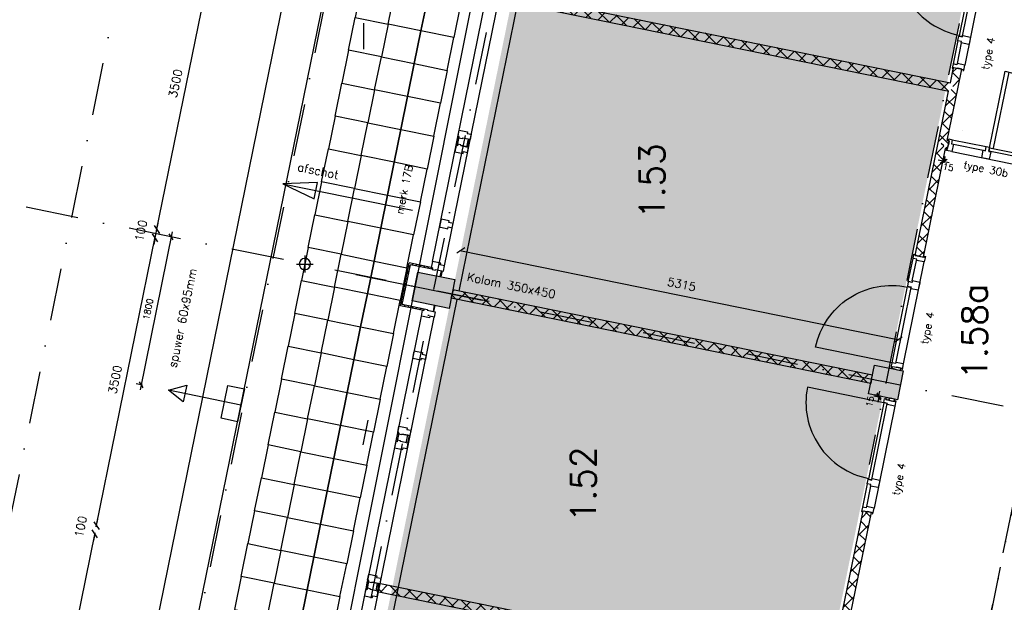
# Model space of a CAD drawing. Extents: x -171140 to 151546, y -8083 to 162438.
# Tile 62 of 96: x 23417 to 35146, y 74049 to 80991. Entities that reach past the tile are written whole.
import ezdxf

# ---------------------------------------------------------------- set-up
doc = ezdxf.new("R2010")
doc.units = 0
doc.header["$LTSCALE"] = 50
doc.header["$MEASUREMENT"] = 0
doc.header["$PDMODE"] = 3
doc.header["$PDSIZE"] = 0.001
for name, pattern in [('DASHDOT', [25, 12.5, -6.25, 0, -6.25]), ('HIDDEN2', [0.1875, 0.125, -0.0625]), ('STRAM_0WT$0$DASHDOT', [25, 12.5, -6.25, 0, -6.25])]:
    doc.linetypes.add(name, pattern=pattern)
doc.layers.get('0').update_dxf_attribs({"linetype": 'CONTINUOUS'})
doc.layers.get('DEFPOINTS').update_dxf_attribs({"linetype": 'CONTINUOUS'})
for name, color, linetype in [('0POLYBUITENOM', 7, 'CONTINUOUS'), ('_BRANDCOMPART', 6, 'DASHDOT'), ('A--01A1_ACEER', 1, 'CONTINUOUS'), ('A--A22--_F123-', 9, 'CONTINUOUS'), ('A--A28--_F12--', 7, 'CONTINUOUS'), ('A--A42--_F-23-', 9, 'CONTINUOUS'), ('A--L$1A-_RASTER_NR_05', 53, 'CONTINUOUS'), ('A--L21--', 3, 'CONTINUOUS'), ('A--L22--_F-2--', 7, 'CONTINUOUS'), ('A--L22A1_BINNENWAND', 1, 'CONTINUOUS'), ('A--L22A2_BINNENWAND', 2, 'CONTINUOUS'), ('A--L22A4_BINNENWAND', 4, 'CONTINUOUS'), ('A--L24AC1_TRAPPEN', 1, 'HIDDEN2'), ('A--L27-A2-_DAKEN', 2, 'CONTINUOUS'), ('A--L27A1_DAKEN', 1, 'CONTINUOUS'), ('A--L28--', 7, 'CONTINUOUS'), ('A--L28--_F12--', 7, 'CONTINUOUS'), ('A--L31--', 2, 'CONTINUOUS'), ('A--L31A1_BUITENKOZIJN', 1, 'CONTINUOUS'), ('A--L32--', 7, 'CONTINUOUS'), ('A--L32--_F-23-', 2, 'CONTINUOUS'), ('A--L32--_F123-', 1, 'CONTINUOUS'), ('A--L32--_F123-DRAAIR', 7, 'CONTINUOUS'), ('A--L42--', 7, 'CONTINUOUS'), ('A--L42--_F-23-', 7, 'CONTINUOUS'), ('A--L52--', 7, 'CONTINUOUS'), ('A--L52--_F123-', 7, 'CONTINUOUS'), ('A--M$1A-_F123-', 1, 'CONTINUOUS'), ('A--M1$A-_F123-', 1, 'CONTINUOUS'), ('A--T$1A-25_TEKST', 2, 'CONTINUOUS'), ('A--T$1A-_F123-_R', 4, 'CONTINUOUS'), ('STRAM_0WT$0$A--L$7A-_STRAM', 1, 'STRAM_0WT$0$DASHDOT'), ('TEKSTKOZIJNMERK', 2, 'CONTINUOUS'), ('X--LR---_CP', 7, 'CONTINUOUS')]:
    doc.layers.add(name, color=color, linetype=linetype)
doc.styles.add('ALFA-0_25', font='ROMANS')
doc.styles.add('B-01', font='SIMPLEX.SHX', dxfattribs={"width": 0.8, "height": 4.5})
doc.styles.add('HIEMSTRA', font='romans.shx')
doc.dimstyles.new('BEILEN', dxfattribs={"dimscale": 40, "dimtxt": 2.5, "dimasz": 2, "dimexe": 0.3, "dimexo": 0.3, "dimgap": 2, "dimtad": 1, "dimdec": 0, "dimzin": 0, "dimtxsty": 'HIEMSTRA', "dimblk1": 'OBLIQUE', "dimblk2": 'OBLIQUE', "dimsah": 1, "dimcen": -0.09, "dimdle": 0.3, "dimse1": 1, "dimclrd": 2, "dimclre": 2, "dimclrt": 3, "dimazin": 3, "dimtfac": 1, "dimtdec": 4, "dimtofl": 0, "dimtmove": 0, "dimatfit": 3, "dimtvp": 625, "dimtolj": 1, "dimtzin": 0})
doc.dimstyles.get("Standard").update_dxf_attribs({"dimscale": 40, "dimtxt": 2.5, "dimasz": 2, "dimexe": 0.3, "dimexo": 0.3, "dimgap": 2, "dimtad": 0, "dimdec": 0, "dimzin": 0, "dimtxsty": 'HIEMSTRA', "dimblk1": 'OBLIQUE', "dimblk2": 'OBLIQUE', "dimsah": 1, "dimcen": -0.09, "dimdle": 0.3, "dimse1": 1, "dimclrd": 2, "dimclre": 2, "dimclrt": 3, "dimazin": 3, "dimtfac": 1, "dimtdec": 4, "dimtix": 1, "dimtmove": 0, "dimatfit": 3, "dimtvp": 625, "dimtolj": 1, "dimtzin": 0})
doc.dimstyles.new('STANDARD$0', dxfattribs={"dimscale": 50, "dimtxt": 2.5, "dimasz": 2, "dimexe": 2, "dimexo": 0, "dimgap": 2, "dimtad": 1, "dimdec": 0, "dimzin": 0, "dimtxsty": 'ALFA-0_25', "dimblk1": 'OBLIQUE', "dimblk2": 'OBLIQUE', "dimsah": 1, "dimcen": -3, "dimdle": 2, "dimclrd": 1, "dimclre": 1, "dimclrt": 2, "dimazin": 3, "dimtfac": 0.666667, "dimtofl": 0, "dimtmove": 0, "dimatfit": 3, "dimtvp": 0.833333, "dimtolj": 1, "dimtzin": 0})
pattern_1 = [(45, (-34407.34, -79514), (-84.85281, 84.85281), []), (135, (-34407.34, -79514), (-84.85281, -84.85281), [])]

# ---------------------------------------------------------------- blocks, each defined once
blk = doc.blocks.new('*U1196')
at = {"layer": 'A--A22--_F123-', "linetype": 'CONTINUOUS'}
h = blk.add_hatch(dxfattribs=at)
h.set_pattern_fill('ALFAKRS', color=256, scale=120, style=0)
h.set_pattern_definition([(45, (-34542.79, -80178.91), (-84.85281, 84.85281), []), (135, (-34542.79, -80178.91), (-84.85281, -84.85281), [])])
h.paths.add_polyline_path([(0, 0), (-39, 59), (-1, 243), (48, 233), (96, 223), (49, -10)])
at = {"layer": 'A--L22--_F-2--', "color": 2, "linetype": 'CONTINUOUS'}
for points in [[(-39, 59), (-39, 59), (-1, 243), (48, 233)], [(49, -10), (49, -10), (96, 223), (48, 233)]]:
    blk.add_lwpolyline(points, dxfattribs=at)
blk = doc.blocks.new('*U1194')
at = {"layer": 'A--A22--_F123-', "linetype": 'CONTINUOUS'}
h = blk.add_hatch(dxfattribs=at)
h.set_pattern_fill('ALFAKRS', color=256, scale=120, style=0)
h.set_pattern_definition([(45, (-29123.75, -81282.78), (-84.85281, 84.85281), []), (135, (-29123.75, -81282.78), (-84.85281, -84.85281), [])])
h.paths.add_polyline_path([(0, 0), (10, 49), (5380, -1045), (5419, -1104), (5360, -1143), (-10, -49)])
at = {"layer": 'A--L22--_F-2--', "color": 2, "linetype": 'CONTINUOUS'}
for points in [[(0, 0), (-10, -49), (5360, -1143), (5360, -1143)], [(0, 0), (10, 49), (5380, -1045), (5380, -1045)]]:
    blk.add_lwpolyline(points, dxfattribs=at)
blk = doc.blocks.new('DR_930TYPE4')
at = {"layer": 'A--L32--_F123-', "color": 1}
for p, q in [((67, 0), (1307, 0)), ((1057, -94), (1307, -94)), ((1038, -139), (1322, -139))]:
    blk.add_line(p, q, dxfattribs=at)
at = {"layer": 'A--L32--_F123-'}
for points in [[(0, -9), (0, 0), (67, 0), (67, -94), (52, -94), (52, -139), (0, -139), (0, -121), (12, -121), (12, -9), (0, -9)], [(969, 0), (1055, 0), (1057, 0), (1057, -94), (1057, -94), (1040, -94), (1040, -137), (1038, -139), (986, -139), (984, -137), (984, -94), (969, -94), (967, -94), (967, 0)], [(1374, -9), (1374, 0), (1307, 0), (1307, -94), (1322, -94), (1322, -139), (1374, -139), (1374, -121), (1362, -121), (1362, -9), (1374, -9)], [(54, -96), (54, -136), (980, -136), (977, -96), (54, -96)]]:
    blk.add_lwpolyline(points, close=True, dxfattribs=at)
blk.add_point((1374, 0), dxfattribs=at)
blk.add_point((1374, 0), dxfattribs=at)
at = {"layer": 'A--L32--_F123-DRAAIR', "color": 1}
blk.add_lwpolyline([(54, -136), (54, -1066, 0.414214), (973, -136)], format="xyb", dxfattribs=at)
at = {"layer": 'X--LR---_CP', "color": 1, "linetype": 'CONTINUOUS'}
blk.add_point((0, 0), dxfattribs=at)
at = {"layer": 'X--LR---_CP', "color": 1}
blk.add_point((982, 0), dxfattribs=at)
blk = doc.blocks.new('*U1175')
at = {"layer": 'A--A22--_F123-', "linetype": 'CONTINUOUS'}
h = blk.add_hatch(dxfattribs=at)
h.set_pattern_fill('ALFAKRS', color=256, scale=120, style=0)
h.set_pattern_definition([(45, (-33103.91, -73124.16), (-84.85281, 84.85281), []), (135, (-33103.91, -73124.16), (-84.85281, -84.85281), [])])
h.paths.add_polyline_path([(0, 0), (-39, 59), (362, 2016), (411, 2006), (460, 1996), (49, -10)])
at = {"layer": 'A--L22--_F-2--', "color": 2, "linetype": 'CONTINUOUS'}
for points in [[(-39, 59), (-39, 59), (362, 2016), (411, 2006)], [(49, -10), (49, -10), (460, 1996), (411, 2006)]]:
    blk.add_lwpolyline(points, dxfattribs=at)
blk = doc.blocks.new('*U1147')
at = {"layer": 'A--A22--_F123-', "linetype": 'CONTINUOUS'}
h = blk.add_hatch(dxfattribs=at)
h.set_pattern_fill('ALFAKRS', color=256, scale=120, style=0)
h.set_pattern_definition([(45, (-33783.9, -76453.42), (-84.85281, 84.85281), []), (135, (-33783.9, -76453.42), (-84.85281, -84.85281), [])])
h.paths.add_polyline_path([(0, 0), (-49, 10), (-44, 36), (5, 26), (54, 16), (49, -10)])
at = {"layer": 'A--L22--_F-2--', "color": 2, "linetype": 'CONTINUOUS'}
for points in [[(0, 0), (-49, 10), (-44, 36), (5, 26)], [(0, 0), (49, -10), (54, 16), (5, 26)]]:
    blk.add_lwpolyline(points, dxfattribs=at)
blk = doc.blocks.new('*U1142')
at = {"layer": 'A--A22--_F123-', "linetype": 'CONTINUOUS'}
h = blk.add_hatch(dxfattribs=at)
h.set_pattern_fill('ALFAKRS', color=256, scale=120, style=0)
h.set_pattern_definition([(45, (-33564.55, -76704.25), (-84.85281, 84.85281), []), (135, (-33564.55, -76704.25), (-84.85281, -84.85281), [])])
h.paths.add_polyline_path([(0, 0), (-10, -49), (-5007, 969), (-4997, 1018), (-4987, 1067), (10, 49)])
at = {"layer": 'A--L22--_F-2--', "color": 2, "linetype": 'CONTINUOUS'}
for points in [[(0, 0), (10, 49), (-4987, 1067), (-4997, 1018)], [(0, 0), (-10, -49), (-5007, 969), (-4997, 1018)]]:
    blk.add_lwpolyline(points, dxfattribs=at)
blk = doc.blocks.new('STRAM_0WT')
at = {"layer": 'STRAM_0WT$0$A--L$7A-_STRAM'}
for p, q in [((-38410.733, 89013.047), (-64231.371, -37744.184)), ((-46967.857, 69048.716), (-68542.883, -36866.195)), ((-44567.212, 68559.429), (-66142.131, -37354.959)), ((-37267.128, 67072.391), (-42080.555, 43442.586)), ((-35527.847, 66718.097), (-57057.909, -38976.081)), ((-48103.183, 63702.069), (-48103.183, 48393.488)), ((-33134.934, 42640.886), (-54707.823, 47035.316))]:
    blk.add_line(p, q, dxfattribs=at)
blk = doc.blocks.new('Q020437-')
at = {"layer": 'A--A28--_F12--', "color": 8}
for points in [[(-175, -175), (-175, 175), (175, 175)], [(-175, -175), (175, 175), (175, -175)]]:
    blk.add_solid(points, dxfattribs=at)
at = {"layer": 'A--L28--_F12--', "color": 3, "linetype": 'CONTINUOUS'}
blk.add_lwpolyline([(-175, -175), (-175, 175), (175, 175), (175, -175)], close=True, dxfattribs=at)
at = {"layer": 'X--LR---_CP'}
for p in [(-175, 0), (-175, 0), (175, 0)]:
    blk.add_point(p, dxfattribs=at)
blk = doc.blocks.new('*U1080')
at = {"layer": 'A--A22--_F123-', "linetype": 'CONTINUOUS'}
h = blk.add_hatch(dxfattribs=at)
h.set_pattern_fill('ALFAKRS', color=256, scale=120, style=0)
h.set_pattern_definition(pattern_1)
h.paths.add_polyline_path([(0, 0), (-49, 10), (76, 626), (135, 665), (184, 655), (59, 39)])
at = {"layer": 'A--L22--_F-2--', "color": 2, "linetype": 'CONTINUOUS'}
for points in [[(-49, 10), (-49, 10), (76, 626), (76, 626)], [(59, 39), (59, 39), (184, 655), (184, 655)]]:
    blk.add_lwpolyline(points, dxfattribs=at)
blk = doc.blocks.new('_OBLIQUE')
at = {"color": 0, "linetype": 'BYBLOCK'}
blk.add_line((-0.5, -0.5), (0.5, 0.5), dxfattribs=at)
blk = doc.blocks.new('*D254')
at = {"color": 2, "linetype": 'BYBLOCK'}
blk.add_line((25047, 78478), (25751, 81931), dxfattribs=at)
at = {"layer": 'DEFPOINTS', "color": 0, "linetype": 'BYBLOCK'}
for p in [(25748, 81919), (25748, 81919), (25050, 78490)]:
    blk.add_point(p, dxfattribs=at)
at = {"color": 2, "linetype": 'BYBLOCK', "xscale": 80, "yscale": 80, "zscale": 80}
for p, rotation in [((25748, 81919), 78.48629065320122), ((25050, 78490), 258.4862906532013)]:
    blk.add_blockref('_OBLIQUE', p, dxfattribs=dict(at, rotation=rotation))
at = {"color": 3, "linetype": 'BYBLOCK', "insert": (25272, 80231), "char_height": 100, "attachment_point": 5, "rotation": 78.4863, "style": 'HIEMSTRA'}
blk.add_mtext('\\A1;3500', dxfattribs=at)
blk = doc.blocks.new('*D255')
at = {"color": 2, "linetype": 'BYBLOCK'}
for p, q in [((25030, 78392), (25050, 78490)), ((25050, 78490), (25066, 78568)), ((25030, 78392), (25014, 78313))]:
    blk.add_line(p, q, dxfattribs=at)
at = {"layer": 'DEFPOINTS', "color": 0, "linetype": 'BYBLOCK'}
for p in [(25050, 78490), (25050, 78490), (25030, 78392)]:
    blk.add_point(p, dxfattribs=at)
at = {"color": 2, "linetype": 'BYBLOCK', "xscale": 80, "yscale": 80, "zscale": 80}
for p, rotation in [((25050, 78490), 258.4863014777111), ((25030, 78392), 78.48630147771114)]:
    blk.add_blockref('_OBLIQUE', p, dxfattribs=dict(at, rotation=rotation))
at = {"color": 3, "linetype": 'BYBLOCK', "insert": (24861, 78477), "char_height": 100, "attachment_point": 5, "rotation": 78.4863, "style": 'HIEMSTRA'}
blk.add_mtext('\\A1;100', dxfattribs=at)
blk = doc.blocks.new('*D256')
at = {"layer": 'A--M$1A-_F123-', "color": 2, "linetype": 'CONTINUOUS'}
for p, q in [((24329, 74950), (25032, 78404)), ((25041, 78389), (25041, 78389))]:
    blk.add_line(p, q, dxfattribs=at)
at = {"layer": 'DEFPOINTS', "color": 0, "linetype": 'CONTINUOUS'}
for p in [(25030, 78392), (25030, 78392), (24331, 74962)]:
    blk.add_point(p, dxfattribs=at)
at = {"layer": 'A--M$1A-_F123-', "color": 2, "linetype": 'CONTINUOUS', "xscale": 80, "yscale": 80, "zscale": 80}
for p, rotation in [((25030, 78392), 78.48629033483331), ((24331, 74962), 258.4862903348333)]:
    blk.add_blockref('_OBLIQUE', p, dxfattribs=dict(at, rotation=rotation))
at = {"layer": 'A--M$1A-_F123-', "color": 3, "linetype": 'CONTINUOUS', "insert": (24553, 76703), "char_height": 100, "attachment_point": 5, "rotation": 78.4863, "style": 'HIEMSTRA'}
blk.add_mtext('\\A1;3500', dxfattribs=at)
blk = doc.blocks.new('*D257')
at = {"layer": 'A--M$1A-_F123-', "color": 2, "linetype": 'CONTINUOUS'}
for p, q in [((24321, 74964), (24319, 74965)), ((24331, 74962), (24347, 75041)), ((24311, 74864), (24295, 74786))]:
    blk.add_line(p, q, dxfattribs=at)
at = {"layer": 'DEFPOINTS', "color": 0, "linetype": 'CONTINUOUS'}
for p in [(24331, 74962), (24333, 74962), (24313, 74864)]:
    blk.add_point(p, dxfattribs=at)
at = {"layer": 'A--M$1A-_F123-', "color": 2, "linetype": 'CONTINUOUS', "xscale": 80, "yscale": 80, "zscale": 80}
for p, rotation in [((24331, 74962), 258.4862692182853), ((24311, 74864), 78.48626921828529)]:
    blk.add_blockref('_OBLIQUE', p, dxfattribs=dict(at, rotation=rotation))
at = {"layer": 'A--M$1A-_F123-', "color": 3, "linetype": 'CONTINUOUS', "insert": (24143, 74950), "char_height": 100, "attachment_point": 5, "rotation": 78.4863, "style": 'HIEMSTRA'}
blk.add_mtext('\\A1;100', dxfattribs=at)
blk = doc.blocks.new('*D258')
at = {"layer": 'A--M$1A-_F123-', "color": 2, "linetype": 'CONTINUOUS'}
blk.add_line((24313, 74876), (23610, 71423), dxfattribs=at)
at = {"layer": 'DEFPOINTS', "color": 0, "linetype": 'CONTINUOUS'}
for p in [(24311, 74864), (23612, 71435), (23612, 71435)]:
    blk.add_point(p, dxfattribs=at)
at = {"layer": 'A--M$1A-_F123-', "color": 2, "linetype": 'CONTINUOUS', "xscale": 80, "yscale": 80, "zscale": 80}
for p, rotation in [((24311, 74864), 78.48629033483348), ((23612, 71435), 258.4862903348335)]:
    blk.add_blockref('_OBLIQUE', p, dxfattribs=dict(at, rotation=rotation))
at = {"layer": 'A--M$1A-_F123-', "color": 3, "linetype": 'CONTINUOUS', "insert": (23834, 73175), "char_height": 100, "attachment_point": 5, "rotation": 78.4863, "style": 'HIEMSTRA'}
blk.add_mtext('\\A1;3500', dxfattribs=at)
blk = doc.blocks.new('*D267')
at = {"color": 2, "linetype": 'BYBLOCK'}
blk.add_line((28765, 78753), (33997, 77688), dxfattribs=at)
at = {"layer": 'DEFPOINTS', "color": 0, "linetype": 'BYBLOCK'}
for p in [(28777, 78751), (33985, 77690), (33985, 77690)]:
    blk.add_point(p, dxfattribs=at)
at = {"color": 2, "linetype": 'BYBLOCK', "xscale": 80, "yscale": 80, "zscale": 80}
for p, rotation in [((28777, 78751), 168.486290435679), ((33985, 77690), 348.4862904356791)]:
    blk.add_blockref('_OBLIQUE', p, dxfattribs=dict(at, rotation=rotation))
at = {"color": 3, "linetype": 'BYBLOCK', "insert": (31407, 78348), "char_height": 100, "attachment_point": 5, "rotation": 348.4863, "style": 'HIEMSTRA'}
blk.add_mtext('\\A1;5315', dxfattribs=at)
blk = doc.blocks.new('*D341')
at = {"layer": 'A--M$1A-_F123-', "color": 2, "linetype": 'CONTINUOUS'}
for p, q in [((23982, 29671), (23903, 29687)), ((23979, 29656), (23984, 29683)), ((24080, 29652), (23982, 29671)), ((24080, 29652), (24158, 29636))]:
    blk.add_line(p, q, dxfattribs=at)
at = {"layer": 'DEFPOINTS', "color": 0, "linetype": 'CONTINUOUS'}
for p in [(23976, 29644), (23982, 29671), (24074, 29624)]:
    blk.add_point(p, dxfattribs=at)
at = {"layer": 'A--M$1A-_F123-', "color": 2, "linetype": 'CONTINUOUS', "xscale": 80, "yscale": 80, "zscale": 80}
for p, rotation in [((23982, 29671), 348.4862903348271), ((24080, 29652), 168.4862903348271)]:
    blk.add_blockref('_OBLIQUE', p, dxfattribs=dict(at, rotation=rotation))
at = {"layer": 'A--M$1A-_F123-', "color": 3, "linetype": 'CONTINUOUS', "insert": (36506, 90904), "char_height": 100, "attachment_point": 5, "rotation": 348.4863, "style": 'HIEMSTRA'}
blk.add_mtext('\\A1;100', dxfattribs=at)
blk = doc.blocks.new('*U1023')
at = {"layer": 'A--A22--_F123-', "linetype": 'CONTINUOUS'}
h = blk.add_hatch(dxfattribs=at)
h.set_pattern_fill('ALFAKRS', color=256, scale=120, style=0)
h.set_pattern_definition(pattern_1)
h.paths.add_polyline_path([(0, 0), (59, 39), (82, 34), (73, -15), (63, -64), (39, -59)])
at = {"layer": 'A--L22--_F-2--', "color": 2, "linetype": 'CONTINUOUS'}
for points in [[(59, 39), (59, 39), (82, 34), (73, -15)], [(39, -59), (39, -59), (63, -64), (73, -15)]]:
    blk.add_lwpolyline(points, dxfattribs=at)
blk = doc.blocks.new('*U1022')
at = {"layer": 'A--A22--_F123-', "linetype": 'CONTINUOUS'}
h = blk.add_hatch(dxfattribs=at)
h.set_pattern_fill('ALFAKRS', color=256, scale=120, style=0)
h.set_pattern_definition([(45, (-34134, -78172.13), (-84.85281, 84.85281), []), (135, (-34134, -78172.13), (-84.85281, -84.85281), [])])
h.paths.add_polyline_path([(0, 0), (-49, 10), (224, 1352), (273, 1342), (312, 1283), (49, -10)])
at = {"layer": 'A--L22--_F-2--', "color": 2, "linetype": 'CONTINUOUS'}
for points in [[(0, 0), (-49, 10), (224, 1352), (224, 1352)], [(0, 0), (49, -10), (312, 1283), (312, 1283)]]:
    blk.add_lwpolyline(points, dxfattribs=at)
blk = doc.blocks.new('KOLOM450X350')
at = {"layer": 'A--A28--_F12--', "color": 8}
for points in [[(-175, -225), (-175, 225), (175, 225)], [(-175, -225), (175, 225), (175, -225)]]:
    blk.add_solid(points, dxfattribs=at)
at = {"layer": 'A--L28--_F12--', "color": 3, "linetype": 'CONTINUOUS'}
blk.add_lwpolyline([(-175, -225), (-175, 225), (175, 225), (175, -225)], close=True, dxfattribs=at)
at = {"layer": 'X--LR---_CP'}
for p in [(-175, 0), (-175, 0), (175, 0)]:
    blk.add_point(p, dxfattribs=at)
blk = doc.blocks.new('*U960')
at = {"layer": 'A--A42--_F-23-', "linetype": 'CONTINUOUS'}
h = blk.add_hatch(dxfattribs=at)
h.set_pattern_fill('ALFALINE', color=256, scale=40, style=0)
h.set_pattern_definition([(45, (-27963.455, -77589.096), (-28.284271, 28.284271), [])])
h.paths.add_polyline_path([(0, 0), (-11, -7), (93, 502), (100, 492), (107, 481), (11, 7)])
at = {"layer": 'A--L42--_F-23-', "color": 2, "linetype": 'CONTINUOUS'}
for points in [[(-11, -7), (-11, -7), (93, 502), (93, 502)], [(11, 7), (11, 7), (107, 481), (107, 481)]]:
    blk.add_lwpolyline(points, dxfattribs=at)
blk = doc.blocks.new('*U959')
at = {"layer": 'A--A42--_F-23-', "linetype": 'CONTINUOUS'}
h = blk.add_hatch(dxfattribs=at)
h.set_pattern_fill('ALFALINE', color=256, scale=40, style=0)
h.set_pattern_definition([(45, (-28232.917, -77534.188), (-28.284271, 28.284271), [])])
h.paths.add_polyline_path([(0, 0), (-2, -9), (-280, 48), (-269, 55), (-259, 62), (2, 9)])
at = {"layer": 'A--L42--_F-23-', "color": 2, "linetype": 'CONTINUOUS'}
for points in [[(0, 0), (-2, -9), (-280, 48), (-280, 48)], [(0, 0), (2, 9), (-259, 62), (-259, 62)]]:
    blk.add_lwpolyline(points, dxfattribs=at)
blk = doc.blocks.new('*U958')
at = {"layer": 'A--A42--_F-23-', "linetype": 'CONTINUOUS'}
h = blk.add_hatch(dxfattribs=at)
h.set_pattern_fill('ALFALINE', color=256, scale=40, style=0)
h.set_pattern_definition([(45, (-28333.13, -78025.976), (-28.284271, 28.284271), [])])
h.paths.add_polyline_path([(0, 0), (-2, -9), (-262, 44), (-269, 55), (-276, 66), (2, 9)])
at = {"layer": 'A--L42--_F-23-', "color": 2, "linetype": 'CONTINUOUS'}
for points in [[(0, 0), (2, 9), (-276, 66), (-276, 66)], [(0, 0), (-2, -9), (-262, 44), (-262, 44)]]:
    blk.add_lwpolyline(points, dxfattribs=at)
blk = doc.blocks.new('Q0340081')
at = {"layer": 'A--L32--_F123-', "color": 2, "linetype": 'CONTINUOUS'}
blk.add_lwpolyline([(0, 0), (0, -40), (926.12, -40), (923.12, 0), (0, 0)], close=True, dxfattribs=at)
at = {"layer": 'A--L32--_F123-', "color": 1, "linetype": 'CONTINUOUS'}
blk.add_lwpolyline([(0, -40), (0, -970, 0.41421356), (930, -40)], format="xyb", dxfattribs=at)
blk = doc.blocks.new('TYPE30ELEC')
at = {"layer": 'A--L32--_F-23-'}
for points in [[(58, -120), (-9, -120), (-9, -100), (0, -100), (0, 0), (-9, 0), (-9, 20), (33, 20), (33, -30), (58, -30)], [(511, -120), (421, -120), (421, -30), (446, -30), (446, 20), (486, 20), (486, -30), (511, -30)], [(1481, -120), (1391, -120), (1391, -30), (1416, -30), (1416, 20), (1456, 20), (1456, -30), (1481, -30)], [(1844, -120), (1911, -120), (1911, -100), (1902, -100), (1902, 0), (1911, 0), (1911, 20), (1869, 20), (1869, -30), (1844, -30)]]:
    blk.add_lwpolyline(points, close=True, dxfattribs=at)
at = {"layer": 'A--L32--_F123-', "color": 1}
for p, q in [((536, 20), (538, 943)), ((33, 20), (446, 20)), ((1456, 20), (1869, 20)), ((58, -30), (421, -30)), ((1481, -30), (1844, -30)), ((58, -120), (1844, -120))]:
    blk.add_line(p, q, dxfattribs=at)
at = {"layer": 'A--L32--', "linetype": 'CONTINUOUS', "xscale": -1, "rotation": 180}
blk.add_blockref('Q0340081', (488, -26), dxfattribs=at)
blk = doc.blocks.new('*D493')
at = {"layer": 'A--M1$A-_F123-', "color": 1}
for p, q in [((33667, 76489), (33592, 76505)), ((33670, 76504), (33595, 76519)), ((33650, 76493), (33639, 76434)), ((33653, 76508), (33665, 76566))]:
    blk.add_line(p, q, dxfattribs=at)
at = {"layer": 'DEFPOINTS', "color": 0}
for p in [(33650, 76493), (33667, 76489), (33670, 76504)]:
    blk.add_point(p, dxfattribs=at)
at = {"layer": 'A--M1$A-_F123-', "color": 1, "xscale": 60, "yscale": 60, "zscale": 60}
for p, rotation in [((33650, 76493), 78.64968447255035), ((33653, 76508), 258.6496844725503)]:
    blk.add_blockref('_OBLIQUE', p, dxfattribs=dict(at, rotation=rotation))
at = {"layer": 'A--M1$A-_F123-', "color": 2, "insert": (33546, 76441), "char_height": 75, "attachment_point": 5, "rotation": 78.6497, "style": 'ALFA-0_25'}
blk.add_mtext('\\A1;15', dxfattribs=at)
blk = doc.blocks.new('*D534')
at = {"layer": 'A--M1$A-_F123-', "color": 1}
for p, q in [((34416, 79306), (34357, 79318)), ((34413, 79290), (34428, 79365)), ((34428, 79287), (34443, 79362)), ((34431, 79303), (34490, 79291))]:
    blk.add_line(p, q, dxfattribs=at)
at = {"layer": 'DEFPOINTS', "color": 0}
for p in [(34416, 79306), (34413, 79290), (34428, 79287)]:
    blk.add_point(p, dxfattribs=at)
at = {"layer": 'A--M1$A-_F123-', "color": 1, "xscale": 60, "yscale": 60, "zscale": 60}
for p, rotation in [((34416, 79306), 348.6495571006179), ((34431, 79303), 168.6495571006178)]:
    blk.add_blockref('_OBLIQUE', p, dxfattribs=dict(at, rotation=rotation))
at = {"layer": 'A--M1$A-_F123-', "color": 2, "insert": (34479, 79234), "char_height": 75, "attachment_point": 5, "rotation": 348.6496, "style": 'ALFA-0_25'}
blk.add_mtext('\\A1;15', dxfattribs=at)
blk = doc.blocks.new('*D536')
at = {"layer": 'A--M1$A-_F123-', "color": 1}
for p, q in [((25234, 78463), (24850, 76581)), ((25237, 78401), (25163, 78416)), ((24878, 76637), (24804, 76652))]:
    blk.add_line(p, q, dxfattribs=at)
at = {"layer": 'DEFPOINTS', "color": 0}
for p in [(25237, 78401), (24862, 76640), (24878, 76637)]:
    blk.add_point(p, dxfattribs=at)
at = {"layer": 'A--M1$A-_F123-', "color": 1, "xscale": 60, "yscale": 60, "zscale": 60}
for p, rotation in [((25222, 78404), 78.48765256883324), ((24862, 76640), 258.4876525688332)]:
    blk.add_blockref('_OBLIQUE', p, dxfattribs=dict(at, rotation=rotation))
at = {"layer": 'A--M1$A-_F123-', "color": 2, "insert": (24946, 77541), "char_height": 75, "attachment_point": 5, "rotation": 78.4877, "style": 'ALFA-0_25'}
blk.add_mtext('\\A1;1800', dxfattribs=at)
blk = doc.blocks.new('S050003-')
at = {"layer": 'A--L52--_F123-', "color": 1, "linetype": 'CONTINUOUS'}
for points in [[(0, 0), (2, 0)], [(1, 1), (1, -1)]]:
    blk.add_lwpolyline(points, dxfattribs=at)
blk.add_lwpolyline([(0.33, 0, 1), (1.67, 0, 1)], format="xyb", close=True, dxfattribs=at)
blk = doc.blocks.new('*U854')
at = {"layer": 'A--A22--_F123-', "linetype": 'CONTINUOUS'}
h = blk.add_hatch(dxfattribs=at)
h.set_pattern_fill('ALFAKRS', color=256, scale=120, style=0)
h.set_pattern_definition([(45, (-27686.65, -74227.67), (-84.85281, 84.85281), []), (135, (-27686.65, -74227.67), (-84.85281, -84.85281), [])])
h.paths.add_polyline_path([(0, 0), (10, 49), (5378, -1045), (5417, -1104), (5358, -1142), (-10, -49)])
at = {"layer": 'A--L22--_F-2--', "color": 2, "linetype": 'CONTINUOUS'}
for points in [[(0, 0), (-10, -49), (5358, -1142), (5358, -1142)], [(0, 0), (10, 49), (5378, -1045), (5378, -1045)]]:
    blk.add_lwpolyline(points, dxfattribs=at)
blk = doc.blocks.new('*U852')
at = {"layer": 'A--A22--_F123-', "linetype": 'CONTINUOUS'}
h = blk.add_hatch(dxfattribs=at)
h.set_pattern_fill('ALFAKRS', color=256, scale=120, style=0)
h.set_pattern_definition([(45, (-33859.15, -76822.84), (-84.85281, 84.85281), []), (135, (-33859.15, -76822.84), (-84.85281, -84.85281), [])])
h.paths.add_polyline_path([(0, 0), (-49, 10), (-44, 36), (5, 26), (54, 16), (49, -10)])
at = {"layer": 'A--L22--_F-2--', "color": 2, "linetype": 'CONTINUOUS'}
for points in [[(0, 0), (-49, 10), (-44, 36), (5, 26)], [(0, 0), (49, -10), (54, 16), (5, 26)]]:
    blk.add_lwpolyline(points, dxfattribs=at)

msp = doc.modelspace()

# ---------------------------------------------------------------- hatches: boundary and pattern name
at = {"layer": 'A--L$1A-_RASTER_NR_05'}
h = msp.add_hatch(color=256, dxfattribs=at)
h.dxf.hatch_style = 2
h.paths.add_polyline_path([(31765.8, 93424.8), (31835.7, 93767.7), (31878.2, 93976.7), (37134, 93976.7), (36048.3, 88646.9), (36160, 88624), (36170.8, 88621.9), (32648.2, 71329), (32360.3, 69910.1), (32006.7, 68167.4), (31769.7, 67017.6), (31749.7, 66919.6), (30871.8, 62608.1), (30350.5, 60049.3), (27777.3, 47417.2), (27357.8, 45357.4), (20562.8, 46741.5), (20283, 46798.5), (21262.1, 51604.8), (22277.2, 56588.3), (24184.1, 56197.8), (24220.8, 56385.4), (24290.7, 56728.4), (25298.7, 61676.8), (25368.6, 62019.7), (26376.5, 66968.1), (26446.4, 67311), (27454.4, 72259.4), (27524.3, 72602.4), (28532.3, 77550.7), (28602.1, 77893.7), (29610.1, 82842.1), (29680, 83185), (30688, 88133.4), (30757.8, 88476.4)])

# ---------------------------------------------------------------- linework, layer by layer
at = {"layer": '0POLYBUITENOM', "elevation": 1}
msp.add_lwpolyline([(23953.4, 56896.1), (31400, 94192.9), (36721.7, 94286.2), (36721.7, 94344.1), (36821.7, 94344.1), (40332.8, 94244.1), (40665.4, 95281.1), (41182.9, 95281.1), (41287.2, 88862.1, -0.1166406), (47540.8, 87115.2), (48139.4, 83930.7), (48367.6, 80374.9), (48367.6, 68168.9), (48548.7, 67799.5, -0.1052165), (45698.6, 66719.9), (45689, 56846.9)], format="xyb", dxfattribs=at)
at = {"layer": '_BRANDCOMPART'}
msp.add_lwpolyline([(30494.6, 38221.7), (28457.9, 38236.7), (28457.9, 38236.7), (28457.9, 45608.5), (27870.4, 45675.5), (28200, 47293.7), (29563.6, 47293.7), (29893.6, 48913.5), (36087.2, 79318.8), (38726.9, 79318.8), (38727, 82343.2), (39358.5, 82343.2), (39358.5, 83251.9), (41161.4, 83251.9), (41154.9, 76346.4), (42676.3, 76346.4), (46227.6, 68844.3), (45422, 68503.3), (45422, 67290.8), (51065.6, 68757.4)], dxfattribs=at)
at = {"layer": 'A--01A1_ACEER'}
msp.add_line((27506.6, 75923.4), (27566.5, 76217.4), dxfattribs=at)
at = {"layer": 'A--L22A1_BINNENWAND'}
for points in [[(27805.1, 80939), (27884.9, 81331), (27492.9, 81410.8), (27413.1, 81018.8)], [(27805.1, 80939), (27884.9, 81331), (28276.9, 81251.2), (28197, 80859.2)], [(28197, 80859.2), (28276.9, 81251.2), (28668.8, 81171.3), (28589, 80779.4)], [(27805.1, 80939), (27725.3, 80547.1), (27333.3, 80626.9), (27413.1, 81018.8)], [(27805.1, 80939), (27725.3, 80547.1), (28117.2, 80467.2), (28197, 80859.2)], [(28197, 80859.2), (28117.2, 80467.2), (28509.2, 80387.4), (28589, 80779.4)], [(27645.5, 80155.1), (27725.3, 80547.1), (27333.3, 80626.9), (27253.5, 80234.9)], [(27645.5, 80155.1), (27725.3, 80547.1), (28117.2, 80467.2), (28037.4, 80075.3)], [(28037.4, 80075.3), (28117.2, 80467.2), (28509.2, 80387.4), (28429.4, 79995.5)], [(27645.5, 80155.1), (27565.6, 79763.2), (27173.7, 79843), (27253.5, 80234.9)], [(27645.5, 80155.1), (27565.6, 79763.2), (27957.6, 79683.3), (28037.4, 80075.3)], [(28037.4, 80075.3), (27957.6, 79683.3), (28349.6, 79603.5), (28429.4, 79995.5)], [(27485.8, 79371.2), (27565.6, 79763.2), (27173.7, 79843), (27093.9, 79451)], [(27485.8, 79371.2), (27565.6, 79763.2), (27957.6, 79683.3), (27877.8, 79291.4)], [(27877.3, 79291.5), (27957.2, 79683.5), (28349.1, 79603.6), (28269.2, 79211.7)], [(27877.8, 79291.4), (27957.6, 79683.3), (28349.6, 79603.5), (28269.7, 79211.6)], [(27485.8, 79371.2), (27406, 78979.2), (27014.1, 79059.1), (27093.9, 79451)], [(27485.8, 79371.2), (27406, 78979.2), (27798, 78899.4), (27877.8, 79291.4)], [(27877.8, 79291.4), (27798, 78899.4), (28189.9, 78819.6), (28269.7, 79211.6)], [(27326.2, 78587.3), (27406, 78979.2), (27014.1, 79059.1), (26934.2, 78667.1)], [(27326.2, 78587.3), (27406, 78979.2), (27798, 78899.4), (27718.2, 78507.5)], [(27718.2, 78507.5), (27798, 78899.4), (28189.9, 78819.6), (28110.1, 78427.7)], [(27326.2, 78587.3), (27246.4, 78195.3), (26854.4, 78275.1), (26934.2, 78667.1)], [(27326.2, 78587.3), (27246.4, 78195.3), (27638.3, 78115.5), (27718.2, 78507.5)], [(27718.2, 78507.5), (27638.3, 78115.5), (28030.3, 78035.7), (28110.1, 78427.7)], [(27166.6, 77803.4), (27246.4, 78195.3), (26854.4, 78275.1), (26774.6, 77883.2)], [(27166.6, 77803.4), (27246.4, 78195.3), (27638.3, 78115.5), (27558.5, 77723.6)], [(27558.5, 77723.6), (27638.3, 78115.5), (28030.3, 78035.7), (27950.5, 77643.7)], [(27166.6, 77803.4), (27086.7, 77411.4), (26694.8, 77491.2), (26774.6, 77883.2)], [(27166.6, 77803.4), (27086.7, 77411.4), (27478.7, 77331.6), (27558.5, 77723.6)], [(27558.5, 77723.6), (27478.7, 77331.6), (27870.7, 77251.8), (27950.5, 77643.7)], [(27006.9, 77019.5), (27086.7, 77411.4), (26694.8, 77491.2), (26615, 77099.3)], [(27006.9, 77019.5), (27086.7, 77411.4), (27478.7, 77331.6), (27398.9, 76939.6)], [(27398.9, 76939.6), (27478.7, 77331.6), (27870.7, 77251.8), (27790.8, 76859.8)], [(27006.9, 77019.5), (26927.1, 76627.5), (26535.2, 76707.3), (26615, 77099.3)], [(27006.9, 77019.5), (26927.1, 76627.5), (27319.1, 76547.7), (27398.9, 76939.6)], [(27398.9, 76939.6), (27319.1, 76547.7), (27711, 76467.9), (27790.8, 76859.8)], [(26847.3, 76235.5), (26927.1, 76627.5), (26535.2, 76707.3), (26455.3, 76315.4)], [(26847.3, 76235.5), (26927.1, 76627.5), (27319.1, 76547.7), (27239.3, 76155.7)], [(27239.3, 76155.7), (27319.1, 76547.7), (27711, 76467.9), (27631.2, 76075.9)], [(26847.3, 76235.5), (26767.5, 75843.6), (26375.5, 75923.4), (26455.3, 76315.4)], [(26847.3, 76235.5), (26767.5, 75843.6), (27159.4, 75763.8), (27239.3, 76155.7)], [(27239.3, 76155.7), (27159.4, 75763.8), (27551.4, 75684), (27631.2, 76075.9)], [(26687.7, 75451.6), (26767.5, 75843.6), (26375.5, 75923.4), (26295.7, 75531.5)], [(26687.7, 75451.6), (26767.5, 75843.6), (27159.4, 75763.8), (27079.6, 75371.8)], [(27079.6, 75371.8), (27159.4, 75763.8), (27551.4, 75684), (27471.6, 75292)], [(26687.7, 75451.6), (26607.9, 75059.7), (26215.9, 75139.5), (26295.7, 75531.5)], [(26687.7, 75451.6), (26607.9, 75059.7), (26999.8, 74979.9), (27079.6, 75371.8)], [(27079.6, 75371.8), (26999.8, 74979.9), (27391.8, 74900), (27471.6, 75292)], [(26528, 74667.7), (26607.9, 75059.7), (26215.9, 75139.5), (26136.1, 74747.5)], [(26528, 74667.7), (26607.9, 75059.7), (26999.8, 74979.9), (26920, 74587.9)], [(26920, 74587.9), (26999.8, 74979.9), (27391.8, 74900), (27312, 74508.1)], [(26528, 74667.7), (26448.2, 74275.8), (26056.3, 74355.6), (26136.1, 74747.5)], [(26528, 74667.7), (26448.2, 74275.8), (26840.2, 74196), (26920, 74587.9)], [(26920, 74587.9), (26840.2, 74196), (27232.1, 74116.1), (27312, 74508.1)], [(26368.4, 73883.8), (26448.2, 74275.8), (26056.3, 74355.6), (25976.5, 73963.6)], [(26368.4, 73883.8), (26448.2, 74275.8), (26840.2, 74196), (26760.4, 73804)], [(26760.4, 73804), (26840.2, 74196), (27232.1, 74116.1), (27152.3, 73724.2)]]:
    msp.add_lwpolyline(points, close=True, dxfattribs=at)
at = {"layer": 'A--L22A2_BINNENWAND'}
for p, q in [((29347.2, 81186.2), (28648.6, 77756.7)), ((27570.7, 72465.3), (28628.6, 77658.7))]:
    msp.add_line(p, q, dxfattribs=at)
at = {"layer": 'A--L22A4_BINNENWAND', "linetype": 'CONTINUOUS'}
for p, q in [((19583.5, 46971.6), (29258.3, 94466.7)), ((22146.5, 57224.1), (29638.2, 94001.7))]:
    msp.add_line(p, q, dxfattribs=at)
at = {"layer": 'A--L27-A2-_DAKEN'}
msp.add_line((26051.9, 76396.2), (25190.8, 76577.7), dxfattribs=at)
for points in [[(25190.8, 76577.7), (25190.8, 76577.7), (25407.1, 76634.3), (25365.9, 76438.6)], [(25815, 76241.8), (25897.4, 76633.2), (26093.1, 76591.9), (26010.7, 76200.5)]]:
    msp.add_lwpolyline(points, close=True, dxfattribs=at)
at = {"layer": 'A--L27A1_DAKEN'}
msp.add_line((26552.5, 79034), (28098, 78719.4), dxfattribs=at)
msp.add_lwpolyline([(26964.4, 79052.2), (26552.5, 79034), (26552.5, 79034), (26924.5, 78856.2)], close=True, dxfattribs=at)
at = {"layer": 'A--L31--', "color": 2, "linetype": 'CONTINUOUS'}
for p, q in [((28639.6, 79592.4), (28620.8, 79500.3)), ((28632.6, 79497.9), (28651.4, 79590)), ((28651.4, 79590), (28639.6, 79592.4)), ((28758.9, 79567.1), (28740.6, 79476.9)), ((28755.3, 79473.9), (28773.6, 79564.1)), ((28773.6, 79564.1), (28758.9, 79567.1)), ((28620.8, 79500.3), (28632.6, 79497.9)), ((28671, 79491.1), (28740.6, 79476.9)), ((28740.6, 79476.9), (28755.3, 79473.9)), ((28425.7, 77929.6), (28440.1, 78000.1)), ((28449.9, 77998.1), (28435.5, 77927.6)), ((28355.9, 77586.7), (28341.5, 77516.2)), ((28351.3, 77514.2), (28365.7, 77584.7)), ((27902.3, 75972.7), (27921.1, 76064.8)), ((27932.8, 76062.4), (27914.1, 75970.3)), ((27921.1, 76064.8), (27932.8, 76062.4)), ((27970.8, 76053.7), (28040.4, 76039.5)), ((28022, 75949.4), (28040.4, 76039.5)), ((28055.1, 76036.5), (28036.8, 75946.4)), ((28040.4, 76039.5), (28055.1, 76036.5)), ((27914.1, 75970.3), (27902.3, 75972.7)), ((28036.8, 75946.4), (28022, 75949.4)), ((27543, 74209), (27561.8, 74301.1)), ((27573.5, 74298.7), (27554.8, 74206.6)), ((27561.8, 74301.1), (27573.5, 74298.7)), ((27611.5, 74289.9), (27681.1, 74275.7)), ((27662.8, 74185.6), (27681.1, 74275.8)), ((27695.8, 74272.8), (27677.5, 74182.6)), ((27681.1, 74275.8), (27695.8, 74272.8)), ((27554.8, 74206.6), (27543, 74209)), ((27677.5, 74182.6), (27662.8, 74185.6))]:
    msp.add_line(p, q, dxfattribs=at)
for points in [[(28653.6, 79676.3), (28750.6, 79656.5), (28746.4, 79635.9), (28796.4, 79625.8), (28783.4, 79562.1), (28689.4, 79581.2), (28687.6, 79572.4), (28649.4, 79580.2), (28653.4, 79599.8), (28638.7, 79602.8)], [(28600.9, 79417.6), (28697.9, 79397.8), (28702.1, 79418.4), (28752.1, 79408.2), (28765.1, 79471.9), (28671, 79491.1), (28672.8, 79499.9), (28634.6, 79507.7), (28630.6, 79488.1), (28615.9, 79491.1)], [(28569.7, 78511), (28580.3, 78563), (28530.3, 78573.1), (28534.5, 78593.7), (28437.5, 78613.4), (28422.9, 78541.9), (28418.5, 78520.4), (28433.2, 78517.4), (28515.5, 78500.6), (28519.7, 78521.2)], [(28464.6, 77995.1), (28477.6, 78058.8), (28427.6, 78069), (28431.8, 78089.6), (28334.8, 78109.3), (28320.2, 78037.8), (28334.9, 78034.8), (28330.5, 78013.3), (28368.8, 78005.5), (28370.5, 78014.3)], [(28366, 77511.2), (28353.1, 77447.5), (28303.1, 77457.7), (28298.9, 77437.1), (28201.9, 77456.9), (28216.5, 77528.4), (28231.2, 77525.4), (28235.5, 77547), (28273.8, 77539.2), (28272, 77530.4)], [(28261, 76995.4), (28250.4, 76943.5), (28200.4, 76953.6), (28196.2, 76933.1), (28099.2, 76952.9), (28113.8, 77024.4), (28118.2, 77045.9), (28132.9, 77042.9), (28215.2, 77026.1), (28211, 77005.6)], [(27935.1, 76148.7), (28032.1, 76129), (28027.9, 76108.4), (28077.9, 76098.2), (28064.9, 76034.5), (27970.8, 76053.7), (27969, 76044.9), (27930.8, 76052.7), (27934.8, 76072.2), (27920.1, 76075.2)], [(27882.4, 75890), (27979.4, 75870.3), (27983.6, 75890.9), (28033.6, 75880.7), (28046.5, 75944.4), (27952.5, 75963.5), (27954.3, 75972.3), (27916, 75980.1), (27912.1, 75960.5), (27897.4, 75963.5)], [(27575.8, 74385), (27672.8, 74365.2), (27668.6, 74344.6), (27718.6, 74334.4), (27705.6, 74270.8), (27611.5, 74289.9), (27609.8, 74281.1), (27571.5, 74288.9), (27575.5, 74308.5), (27560.8, 74311.5)], [(27523.1, 74126.3), (27620.1, 74106.5), (27624.3, 74127.1), (27674.3, 74116.9), (27687.3, 74180.6), (27593.2, 74199.8), (27595, 74208.6), (27556.8, 74216.3), (27552.8, 74196.8), (27538.1, 74199.8)]]:
    msp.add_lwpolyline(points, close=True, dxfattribs=at)
at = {"layer": 'A--L31A1_BUITENKOZIJN'}
for p, q in [((28333.7, 78109.6), (29279.7, 82748.2)), ((28476.4, 78059), (29426.7, 82718.2)), ((28200.8, 77457.1), (27256.9, 72817.9)), ((28351.9, 77447.8), (27403.9, 72787.9))]:
    msp.add_line(p, q, dxfattribs=at)
at = {"layer": 'A--L32--_F123-', "color": 1}
msp.add_line((27423, 77955.3), (28926, 77649.1), dxfattribs=at)
for p in [(34456.1, 79442.8), (34473.8, 79439.2)]:
    msp.add_point(p, dxfattribs=at)
at = {"layer": 'X--LR---_CP', "color": 1, "linetype": 'CONTINUOUS'}
msp.add_point((34643.3, 79665.9), dxfattribs=at)
msp.add_point((34643.3, 79665.9), dxfattribs=at)
at = {"layer": 'X--LR---_CP'}
msp.add_point((34984.6, 79639.8), dxfattribs=at)

# ---------------------------------------------------------------- block references
at = {"rotation": 78.48629033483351}
msp.add_blockref('KOLOM450X350', (28346.7, 77767.1), dxfattribs=at)
at = {"layer": 'A--L21--', "linetype": 'CONTINUOUS'}
for name, p in [('*U1194', (29123.7, 81282.8)), ('*U1196', (34542.8, 80178.9)), ('*U1080', (34407.3, 79514)), ('*U1022', (34134, 78172.1)), ('*U1142', (33564.6, 76704.3)), ('*U852', (33859.2, 76822.8)), ('*U1147', (33783.9, 76453.4)), ('*U1175', (33103.9, 73124.2)), ('*U854', (27686.6, 74227.7))]:
    msp.add_blockref(name, p, dxfattribs=at)
at = {"layer": 'A--L21--'}
msp.add_blockref('*U1023', (34407.3, 79514), dxfattribs=at)
at = {"layer": 'A--L24AC1_TRAPPEN'}
msp.add_blockref('STRAM_0WT', (75617, 32246.9), dxfattribs=at)
at = {"layer": 'A--L28--', "linetype": 'CONTINUOUS', "rotation": 348.4862903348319}
msp.add_blockref('Q020437-', (33736, 76669.3), dxfattribs=at)
at = {"layer": 'A--L32--', "linetype": 'CONTINUOUS'}
for p, rotation in [((34936.4, 81731.6), 258.4862903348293), ((33855.9, 76451), 258.4862903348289)]:
    msp.add_blockref('DR_930TYPE4', p, dxfattribs=dict(at, rotation=rotation))
at = {"layer": 'A--L32--', "linetype": 'CONTINUOUS', "xscale": -1.000000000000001, "rotation": 258.4862903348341}
msp.add_blockref('DR_930TYPE4', (33931.7, 76823.4), dxfattribs=at)
at = {"layer": 'A--L32--_F123-', "color": 1, "rotation": 348.4862903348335}
msp.add_blockref('TYPE30ELEC', (34489.8, 79548.2), dxfattribs=at)
at = {"layer": 'A--L42--'}
for name, p in [('*U960', (27963.5, 77589.1)), ('*U958', (28333.1, 78026)), ('*U959', (28232.9, 77534.2))]:
    msp.add_blockref(name, p, dxfattribs=at)
at = {"layer": 'A--L52--', "xscale": 100, "yscale": 100, "zscale": 100}
msp.add_blockref('S050003-', (26713.8, 78079.4), dxfattribs=at)

# ---------------------------------------------------------------- texts
at = {"layer": 'A--T$1A-25_TEKST', "style": 'B-01'}
for s, rotation, p in [('afschot', 348.47958, (26718.2, 79190)), ('spuwer 60x95mm', 78.24282, (25282.2, 76837.6)), ('Kolom 350x450', 348.47958, (28738.3, 77881.6))]:
    msp.add_text(s, height=100, rotation=rotation, dxfattribs=at).set_placement(p)
at = {"layer": 'A--T$1A-_F123-_R', "style": 'ALFA-0_25'}
for s, p in [('1.53', (31100.1, 78617.6)), ('1.58a', (34942.8, 76702.8)), ('1.52', (30280.8, 75004.8))]:
    msp.add_text(s, height=300, rotation=90, dxfattribs=at).set_placement(p)
at = {"layer": 'TEKSTKOZIJNMERK', "style": 'B-01'}
for s, rotation, p in [('type 4', 78.486, (34958.9, 80388.1)), ('type 30b', 348.48629, (34654.2, 79222.1)), ('merk 17B', 78.48629, (27981.9, 78665.9)), ('type 4', 78.486, (34234.8, 77116.8)), ('type 4', 78.486, (33894.4, 75316.5))]:
    msp.add_text(s, height=90, rotation=rotation, dxfattribs=at).set_placement(p)

# ---------------------------------------------------------------- dimensions: what is measured, and where the dimension line sits
at = {"layer": 'A--M$1A-_F123-', "linetype": 'CONTINUOUS'}
for p1, p2, distance, dimstyle, picture, middle in [((24074.3, 29624), (23976.3, 29644), -28, 'STANDARD', '*D341', (36506, 90903.8)), ((25049.6, 78489.8), (25748.2, 81919.4), 0, 'BEILEN', '*D254', (25271.5, 80230.5)), ((25029.6, 78391.8), (25049.6, 78489.8), 0, 'BEILEN', '*D255', (24861.3, 78477.1)), ((24331, 74962.2), (25029.6, 78391.8), 0, 'BEILEN', '*D256', (24553, 76703)), ((24313.2, 74863.8), (24333.1, 74961.8), 2.1, 'BEILEN', '*D257', (24142.7, 74949.6)), ((24311.1, 74864.2), (23612.5, 71434.7), 0, 'BEILEN', '*D258', (23834.4, 73175.4))]:
    dim = msp.add_aligned_dim(p1=p1, p2=p2, distance=distance, dimstyle=dimstyle, dxfattribs=at)
    dim.commit()
    dim.dimension.update_dxf_attribs({"geometry": picture, "text_midpoint": middle})
dim = msp.add_aligned_dim(p1=(28672.8, 78240.7), p2=(33880.8, 77179.8), distance=0, dimstyle='BEILEN', dxfattribs=at)
dim.commit()
dim.dimension.update_dxf_attribs({"geometry": '*D267', "text_midpoint": (31302.8, 77837.7), "insert": (-104, -510.4)})
at = {"layer": 'A--M1$A-_F123-'}
for base, p1, p2, angle, picture, middle in [((34416.1, 79305.8), (34427.6, 79286.8), (34412.9, 79289.8), 168.64956, '*D534', (34479.4, 79234.3)), ((24862.4, 76639.9), (25237.2, 78400.6), (24877.9, 76636.8), 258.48765, '*D536', (24946.2, 77541.2)), ((33650.4, 76492.8), (33670.4, 76504.1), (33667.5, 76489.4), 258.64968, '*D493', (33546.4, 76440.7))]:
    dim = msp.add_linear_dim(base=base, p1=p1, p2=p2, angle=angle, dimstyle='STANDARD$0', override={"dimscale": 30, "dimblk1": 'OBLIQUE', "dimblk2": 'OBLIQUE'}, dxfattribs=at)
    dim.commit()
    dim.dimension.update_dxf_attribs({"geometry": picture, "text_midpoint": middle, "dimtype": 161})

doc.saveas('drawing.dxf')
